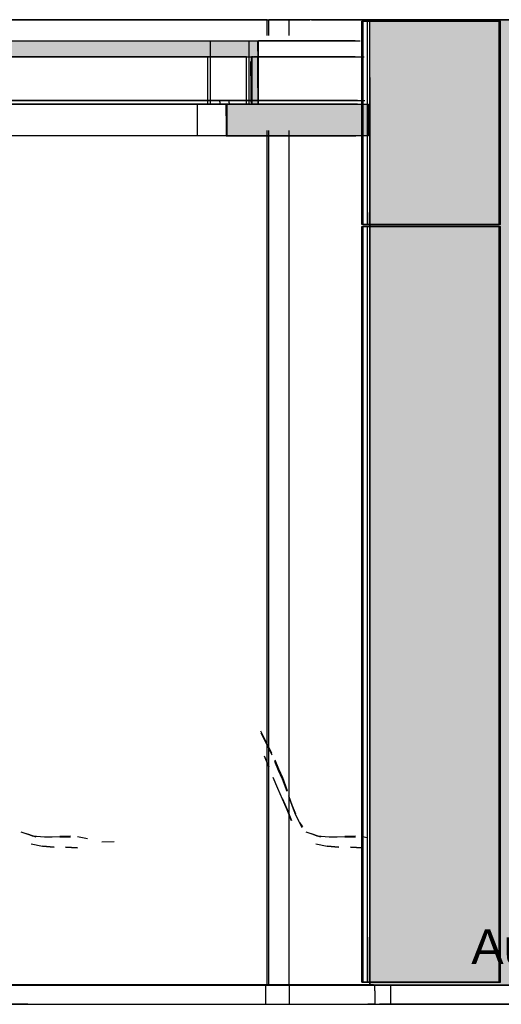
# Model space of a CAD drawing. Header units: millimetres. Extents: x -8253 to 34045, y -61360 to 6071.
# Tile 44 of 67: x 4068 to 5590, y -20060 to -16950. Entities that reach past the tile are written whole.
import ezdxf
from ezdxf.enums import TextEntityAlignment as Align

# ---------------------------------------------------------------- set-up
doc = ezdxf.new("R2010")
doc.units = ezdxf.units.MM
for name, color, linetype in [('S-TAGLIO-CS', 9, 'Continuous'), ('S-TAGLIO-PAV', 33, 'Continuous'), ('S-TAGLIO-PIL', 8, 'Continuous'), ('S-TESTI', 7, 'Continuous'), ('S-VISTA', 8, 'Continuous'), ('S-VISTA-ARREDI', 9, 'Continuous')]:
    doc.layers.add(name, color=color, linetype=linetype)
doc.styles.add('VISIO', font='arial.ttf')

msp = doc.modelspace()

# ---------------------------------------------------------------- hatches: boundary and pattern name
at = {"layer": 'S-TAGLIO-CS'}
for points in [[(4820, -17068), (4810, -17068), (4808, -17068), (4800, -17068), (4778, -17068), (3822, -17068), (3626, -17068), (3510, -17068), (2752, -17068), (2418, -17068), (2414, -17068), (2398, -17068), (2398, -17060), (2398, -17016), (2762, -17016), (3510, -17016), (3626, -17016), (3822, -17016), (4778, -17016), (4810, -17016), (4820, -17016), (4820, -17050), (4820, -17068)], [(4810, -17068), (4820, -17068), (4820, -17166), (4820, -17216), (4808, -17216), (4800, -17216), (4800, -17120), (4800, -17068), (4808, -17068), (4810, -17068)], [(5170, -17316), (4952, -17316), (4720, -17316), (4720, -17254), (4720, -17216), (4730, -17216), (4800, -17216), (4808, -17216), (4820, -17216), (4952, -17216), (5170, -17216), (5170, -17300), (5170, -17316)]]:
    msp.add_hatch(color=9, dxfattribs=at).paths.add_polyline_path(points)
at = {"layer": 'S-TAGLIO-PAV'}
for points in [[(4916, -20000), (4658, -20000), (4628, -20000), (4602, -20000), (3754, -20000), (3716, -20000), (3716, -19998), (4638, -19998), (4916, -19998), (4916, -20000)], [(5000, -20000), (4920, -20000), (4920, -19998), (5112, -19998), (5164, -19998), (5190, -19998), (5190, -20000), (5168, -20000), (5132, -20000), (5044, -20000), (5000, -20000)]]:
    msp.add_hatch(color=33, dxfattribs=at).paths.add_polyline_path(points)
at = {"layer": 'S-TAGLIO-PIL'}
msp.add_hatch(color=8, dxfattribs=at).paths.add_polyline_path([(5956, -20000), (5176, -20000), (5176, -17132), (5176, -16950), (5224, -16950), (6004, -16950), (6004, -19818), (6004, -20000), (5956, -20000)])

# ---------------------------------------------------------------- linework, layer by layer
at = {"layer": 'S-TAGLIO-CS'}
for p, q in [((3821.2, -17017), (4778, -17017)), ((4778, -17017), (4809.1, -17017)), ((4809.1, -17017), (4820.2, -17017)), ((4820.2, -17049.8), (4820.2, -17017)), ((3821.2, -17067), (4778, -17067)), ((4778, -17067), (4809.1, -17067)), ((4807.2, -17067), (4800.2, -17067)), ((4800.2, -17119.3), (4800.2, -17067)), ((4807.2, -17067), (4820.2, -17067)), ((4820.2, -17067), (4809.1, -17067)), ((4820.2, -17049.8), (4820.2, -17067)), ((4820.2, -17165.4), (4820.2, -17067)), ((4798.2, -17127.4), (4798.2, -17082)), ((4798.2, -17127.4), (4798.2, -17212)), ((4800.2, -17119.3), (4800.2, -17217)), ((4820.2, -17165.4), (4820.2, -17217)), ((4711.5, -17205), (4700.3, -17205)), ((4700.3, -17209.4), (4700.3, -17205)), ((4700.3, -17209.4), (4700.3, -17217)), ((4700.3, -17217), (4711.5, -17217)), ((4711.5, -17205), (4730.4, -17205)), ((4730.4, -17217), (4711.5, -17217)), ((4952.3, -17217), (4720.4, -17217)), ((4720.4, -17253.4), (4720.4, -17217)), ((4730.4, -17212.7), (4730.4, -17205)), ((4730.4, -17212.7), (4730.4, -17217)), ((4800.2, -17217), (4807.2, -17217)), ((4820.2, -17217), (4807.2, -17217)), ((4952.3, -17217), (5170.3, -17217)), ((5170.3, -17300.3), (5170.3, -17217)), ((4720.4, -17253.4), (4720.4, -17317)), ((4720.4, -17317), (4952.3, -17317)), ((5170.3, -17317), (4952.3, -17317)), ((5170.3, -17300.3), (5170.3, -17317))]:
    msp.add_line(p, q, dxfattribs=at)
at = {"layer": 'S-TAGLIO-PAV'}
for p, q in [((4638.6, -19998), (3716, -19998)), ((3754, -20000), (4602.4, -20000)), ((4602.4, -20000), (4627.3, -20000)), ((4627.3, -20000), (4657.3, -20000)), ((4638.6, -19998), (4916, -19998)), ((4999.2, -20000), (4657.3, -20000)), ((4916, -19998.5), (4916, -20000)), ((4918.3, -20000), (4916, -20000)), ((4918.3, -20000), (4919, -20000)), ((5112, -19998), (4919, -19998)), ((4919, -19999.5), (4919, -19998)), ((4999.2, -20000), (5045, -20000)), ((5045, -20000), (5132.4, -20000)), ((5112, -19998), (5164.6, -19998)), ((5168.1, -20000), (5132.4, -20000)), ((5164.6, -19998), (5190.4, -19998)), ((5168.1, -20000), (5190.4, -20000)), ((5190.4, -19998.6), (5190.4, -19998)), ((5190.4, -19998.6), (5190.4, -20000)), ((5190.4, -20017.5), (5190.4, -20000)), ((5190.4, -20017.5), (5190.4, -20060)), ((4093.6, -20060), (3570, -20060)), ((4093.6, -20060), (4159.6, -20060)), ((4159.6, -20060), (4231, -20060)), ((4231, -20060), (4600, -20060)), ((4600, -20060), (4642, -20060)), ((4642, -20060), (4660.2, -20060)), ((4660.2, -20060), (5122.1, -20060)), ((5122.1, -20060), (5132.4, -20060)), ((5132.4, -20060), (5168.1, -20060)), ((5190.4, -20060), (5168.1, -20060))]:
    msp.add_line(p, q, dxfattribs=at)
at = {"layer": 'S-TAGLIO-PIL'}
for p, q in [((5149, -16989.4), (5149, -16955)), ((5149.2, -16955), (5153, -16955)), ((5153, -16955), (5153.8, -16955)), ((5153.8, -16955), (5167, -16955)), ((5167, -17558.7), (5167, -16955)), ((5224.6, -16950), (5175, -16950)), ((5175, -17132.1), (5175, -16950)), ((5224.6, -16950), (6005, -16950)), ((5149, -16989.4), (5149, -17597)), ((5175, -17132.1), (5175, -20000)), ((5167, -17558.7), (5167, -17597)), ((5152.8, -17597), (5149, -17597)), ((5153, -17597), (5166.2, -17597)), ((5166.2, -17597), (5167, -17597)), ((5149, -17730.8), (5149, -17603)), ((5149.2, -17603), (5153, -17603)), ((5153, -17603), (5153.8, -17603)), ((5153.8, -17603), (5167, -17603)), ((5167, -19847.5), (5167, -17603)), ((5149, -17730.8), (5149, -19990)), ((5167, -19847.5), (5167, -19990)), ((5152.8, -19990), (5149, -19990)), ((5153, -19990), (5166.2, -19990)), ((5166.2, -19990), (5167, -19990)), ((5955.4, -20000), (5175, -20000))]:
    msp.add_line(p, q, dxfattribs=at)
at = {"layer": 'S-VISTA'}
for p, q in [((4850, -16950), (2030, -16950)), ((2030, -16950), (4850, -16950)), ((4850, -16950), (4920, -16950)), ((4850, -17000), (4850, -16950)), ((4920, -16950), (4855, -16950)), ((4855, -17000), (4855, -16950)), ((8450, -16950), (4920, -16950)), ((4920, -16950), (4985, -16950)), ((4920, -17000), (4920, -16950)), ((4990, -16950), (8450, -16950)), ((5149, -16955), (5587, -16955)), ((5149, -17597), (5149, -16955)), ((5149, -17597), (5149, -16955)), ((5149, -17597), (5149, -16955)), ((5583, -16955), (5153, -16955)), ((5153, -17597), (5153, -16955)), ((5153, -17597), (5153, -16955)), ((5167, -17597), (5167, -16955)), ((6005, -16950), (5175, -16950)), ((5175, -20000), (5175, -16950)), ((5583, -17597), (5583, -16955)), ((5587, -17597), (5587, -16955)), ((5587, -17597), (5587, -16955)), ((2398, -17017), (4671, -17017)), ((4671, -17017), (4793, -17017)), ((4671, -17067), (4671, -17017)), ((4793, -17017), (5144.3, -17017)), ((4793, -17067), (4793, -17017)), ((5128.4, -17017), (4823, -17017)), ((4823, -17067), (4823, -17017)), ((2398, -17067), (4671, -17067)), ((2398, -17067), (4671, -17067)), ((4663, -17067), (2418, -17067)), ((4785, -17067), (4663, -17067)), ((4663, -17217), (4663, -17067)), ((4671, -17067), (4793, -17067)), ((4671, -17067), (4793, -17067)), ((4671, -17217), (4671, -17067)), ((4785, -17217), (4785, -17067)), ((4793, -17217), (4793, -17067)), ((4803, -17067), (5156.9, -17067)), ((4803, -17217), (4803, -17067)), ((5128.4, -17067), (4823, -17067)), ((5128.4, -17067), (4823, -17067)), ((4823, -17217), (4823, -17067)), ((2398, -17217), (4671, -17217)), ((4663, -17217), (2418, -17217)), ((2488, -17205), (4634, -17205)), ((2488, -17217), (4634, -17217)), ((4630, -17217), (2498, -17217)), ((4621, -17205), (2518, -17205)), ((4621, -17217), (2518, -17217)), ((4743, -17205), (4621, -17205)), ((4743, -17217), (4621, -17217)), ((4752, -17217), (4630, -17217)), ((4630, -17317), (4630, -17217)), ((4634, -17205), (4756, -17205)), ((4634, -17217), (4756, -17217)), ((4785, -17217), (4663, -17217)), ((4671, -17217), (4793, -17217)), ((4704, -17205), (5158.5, -17205)), ((4704, -17217), (5158.5, -17217)), ((4724, -17217), (5130.4, -17217)), ((4724, -17317), (4724, -17217)), ((5135.8, -17205), (4734, -17205)), ((5135.8, -17217), (4734, -17217)), ((4793.7, -17205), (4743, -17205)), ((4793.7, -17217), (4743, -17217)), ((4802, -17217), (4752, -17217)), ((4756, -17205), (4806.1, -17205)), ((4756, -17217), (4806.1, -17217)), ((4803, -17217), (5156.9, -17217)), ((5128.4, -17217), (4823, -17217)), ((5171, -17317), (5171, -17217)), ((4630, -17317), (2498, -17317)), ((4752, -17317), (4630, -17317)), ((4724, -17317), (5130.4, -17317)), ((5152.3, -17317), (4752, -17317)), ((4850, -20000), (4850, -17300)), ((4855, -20000), (4855, -17300)), ((4873, -17317), (4905.5, -17317)), ((4920, -20000), (4920, -17300)), ((5149, -17597), (5587, -17597)), ((5583, -17597), (5153, -17597)), ((5149, -17603), (5587, -17603)), ((5149, -19990), (5149, -17603)), ((5149, -19990), (5149, -17603)), ((5149, -19990), (5149, -17603)), ((5583, -17603), (5153, -17603)), ((5153, -19990), (5153, -17603)), ((5153, -19990), (5153, -17603)), ((5167, -19990), (5167, -17603)), ((5583, -19990), (5583, -17603)), ((5587, -19990), (5587, -17603)), ((5587, -19990), (5587, -17603)), ((5149, -19990), (5587, -19990)), ((5583, -19990), (5153, -19990)), ((4850, -20000), (2030, -20000)), ((2914, -19998), (4114, -19998)), ((2914, -19998), (4114, -19998)), ((2914, -20000), (4114, -20000)), ((2914, -20000), (4114, -20000)), ((3315, -19998), (4515, -19998)), ((3315, -19998), (4515, -19998)), ((3315, -20000), (4515, -20000)), ((3315, -20000), (4515, -20000)), ((3570, -20000), (4845, -20000)), ((3716, -19998), (4916, -19998)), ((4845, -19998), (3716, -19998)), ((3716, -19998), (4845, -19998)), ((4845, -20000), (3716, -20000)), ((3716, -20000), (4916, -20000)), ((3716, -20000), (4845, -20000)), ((4117, -19998), (5217, -19998)), ((4117, -19998), (5217, -19998)), ((4117, -20000), (5217, -20000)), ((4117, -20000), (5217, -20000)), ((4518, -19998), (5218, -19998)), ((4518, -19998), (4845, -19998)), ((4518, -20000), (5218, -20000)), ((4518, -20000), (4845, -20000)), ((4920, -19998), (4845, -19998)), ((4845, -20000), (4920, -20000)), ((4845, -20000), (4845, -20060)), ((4845, -20000), (4845, -20060)), ((4920, -20000), (4845, -20000)), ((4920, -20000), (4855, -20000)), ((4919, -19998), (5219, -19998)), ((4919, -20000), (5219, -20000)), ((5186, -19998), (4920, -19998)), ((5222.6, -20000), (4920, -20000)), ((4920, -20000), (5222.1, -20000)), ((4920, -20000), (4920, -20060)), ((5186, -20000), (4920, -20000)), ((6005, -20000), (5175, -20000)), ((5205, -19998), (5240, -19998)), ((5240, -20000), (5205, -20000)), ((5205, -20000), (5240, -20000)), ((5240, -19998), (5920, -19998)), ((5920, -20000), (5240, -20000)), ((5240, -20000), (5240, -20060)), ((5240, -20000), (5920, -20000)), ((3570, -20060), (4845, -20060)), ((4845, -20060), (4920, -20060)), ((4920, -20060), (8445, -20060)), ((5240, -20060), (5205, -20060)), ((5920, -20060), (5240, -20060))]:
    msp.add_line(p, q, dxfattribs=at)
at = {"layer": 'S-VISTA-ARREDI'}
for p, q in [((4848, -19233), (4830, -19197)), ((4848, -19233), (4830, -19197)), ((4848, -19233), (4830, -19197)), ((4848, -19233), (4830, -19197)), ((4830, -19203), (4848, -19238)), ((4830, -19203), (4848, -19238)), ((4830, -19203), (4848, -19238)), ((4830, -19203), (4848, -19238)), ((4865, -19268), (4848, -19233)), ((4865, -19268), (4848, -19233)), ((4865, -19268), (4848, -19233)), ((4865, -19268), (4848, -19233)), ((4848, -19238), (4865, -19272)), ((4848, -19238), (4865, -19272)), ((4848, -19238), (4865, -19272)), ((4848, -19238), (4865, -19272)), ((4841, -19275), (4855, -19309)), ((4841, -19275), (4855, -19309)), ((4841, -19275), (4855, -19309)), ((4841, -19275), (4855, -19309)), ((4855, -19310), (4842, -19276)), ((4855, -19310), (4842, -19276)), ((4855, -19310), (4842, -19276)), ((4855, -19310), (4842, -19276)), ((4874, -19288), (4886, -19316)), ((4874, -19288), (4886, -19316)), ((4874, -19288), (4886, -19316)), ((4874, -19288), (4886, -19316)), ((4886, -19321), (4874, -19293)), ((4886, -19321), (4874, -19293)), ((4886, -19321), (4874, -19293)), ((4886, -19321), (4874, -19293)), ((4868, -19343), (4883, -19377)), ((4886, -19316), (4898, -19344)), ((4886, -19316), (4898, -19344)), ((4886, -19316), (4898, -19344)), ((4886, -19316), (4898, -19344)), ((4898, -19349), (4886, -19321)), ((4898, -19349), (4886, -19321)), ((4898, -19349), (4886, -19321)), ((4898, -19349), (4886, -19321)), ((4898, -19344), (4913, -19385)), ((4898, -19344), (4913, -19385)), ((4898, -19344), (4913, -19385)), ((4898, -19344), (4913, -19385)), ((4913, -19388), (4898, -19349)), ((4913, -19388), (4898, -19349)), ((4913, -19388), (4898, -19349)), ((4913, -19388), (4898, -19349)), ((4899, -19412), (4884, -19378)), ((4899, -19412), (4884, -19378)), ((4899, -19412), (4884, -19378)), ((4899, -19412), (4884, -19378)), ((4929, -19431), (4919, -19402)), ((4929, -19431), (4919, -19402)), ((4929, -19431), (4919, -19402)), ((4929, -19431), (4919, -19402)), ((4919, -19405), (4929, -19434)), ((4919, -19405), (4929, -19434)), ((4919, -19405), (4929, -19434)), ((4919, -19405), (4929, -19434)), ((4898, -19411), (4913, -19445)), ((4898, -19411), (4913, -19445)), ((4898, -19411), (4913, -19445)), ((4898, -19411), (4913, -19445)), ((4913, -19446), (4899, -19412)), ((4913, -19446), (4899, -19412)), ((4913, -19446), (4899, -19412)), ((4913, -19446), (4899, -19412)), ((4941, -19459), (4929, -19431)), ((4941, -19459), (4929, -19431)), ((4941, -19459), (4929, -19431)), ((4941, -19459), (4929, -19431)), ((4929, -19434), (4940, -19462)), ((4929, -19434), (4940, -19462)), ((4929, -19434), (4940, -19462)), ((4929, -19434), (4940, -19462)), ((4913, -19445), (4927, -19479)), ((4913, -19445), (4927, -19479)), ((4913, -19445), (4927, -19479)), ((4913, -19445), (4927, -19479)), ((4927, -19480), (4913, -19446)), ((4927, -19480), (4913, -19446)), ((4927, -19480), (4913, -19446)), ((4927, -19480), (4913, -19446)), ((4940, -19462), (4950, -19482)), ((4940, -19462), (4950, -19482)), ((4940, -19462), (4950, -19482)), ((4940, -19462), (4960, -19502)), ((4963, -19499.5), (4953, -19486)), ((4963, -19499.5), (4953, -19486)), ((4963, -19499.5), (4953, -19486)), ((4963, -19499.5), (4953, -19486)), ((4120, -19532), (4073, -19516)), ((4090, -19520.5), (4107, -19528)), ((4090, -19520.5), (4107, -19528)), ((4090, -19520.5), (4107, -19528)), ((4090, -19520.5), (4107, -19528)), ((4120, -19532), (4096.5, -19524)), ((4120, -19532), (4096.5, -19524)), ((4120, -19532), (4096.5, -19524)), ((4107, -19528), (4147, -19531)), ((4107, -19528), (4147, -19531)), ((4107, -19528), (4147, -19531)), ((4107, -19528), (4147, -19531)), ((4147, -19531), (4195, -19530)), ((4147, -19531), (4195, -19530)), ((4147, -19531), (4195, -19530)), ((4147, -19531), (4195, -19530)), ((4229, -19529), (4195, -19530)), ((4229, -19529), (4195, -19530)), ((4229, -19529), (4195, -19530)), ((4229, -19529), (4195, -19530)), ((5020, -19532), (4973, -19516)), ((4990, -19520.5), (5007, -19528)), ((4990, -19520.5), (5007, -19528)), ((4990, -19520.5), (5007, -19528)), ((4990, -19520.5), (5007, -19528)), ((5020, -19532), (4996.5, -19524)), ((5020, -19532), (4996.5, -19524)), ((5020, -19532), (4996.5, -19524)), ((5007, -19528), (5047, -19531)), ((5007, -19528), (5047, -19531)), ((5007, -19528), (5047, -19531)), ((5007, -19528), (5047, -19531)), ((5047, -19531), (5095, -19530)), ((5047, -19531), (5095, -19530)), ((5047, -19531), (5095, -19530)), ((5047, -19531), (5095, -19530)), ((5129, -19529), (5095, -19530)), ((5129, -19529), (5095, -19530)), ((5129, -19529), (5095, -19530)), ((5129, -19529), (5095, -19530)), ((4104, -19553), (4140, -19561)), ((4104, -19553), (4140, -19561)), ((4104, -19553), (4140, -19561)), ((4104, -19553), (4140, -19561)), ((4140, -19561), (4177, -19564)), ((4177, -19564), (4140, -19561)), ((4140, -19561), (4177, -19564)), ((4177, -19564), (4140, -19561)), ((4140, -19561), (4177, -19564)), ((4177, -19564), (4140, -19561)), ((4140, -19561), (4177, -19564)), ((4177, -19564), (4140, -19561)), ((4195, -19531), (4147, -19533)), ((4195, -19531), (4147, -19533)), ((4195, -19531), (4147, -19533)), ((4195, -19531), (4147, -19533)), ((4195, -19531), (4229, -19531)), ((4195, -19531), (4229, -19531)), ((4195, -19531), (4229, -19531)), ((4195, -19531), (4229, -19531)), ((4282, -19537), (4251, -19531)), ((4282, -19537), (4251, -19531)), ((4282, -19537), (4251, -19531)), ((4282, -19537), (4251, -19531)), ((4367, -19547), (4328, -19548)), ((4367, -19547), (4328, -19548)), ((4367, -19547), (4328, -19548)), ((4367, -19547), (4328, -19548)), ((5004, -19553), (5040, -19561)), ((5004, -19553), (5040, -19561)), ((5004, -19553), (5040, -19561)), ((5004, -19553), (5040, -19561)), ((5040, -19561), (5077, -19564)), ((5077, -19564), (5040, -19561)), ((5040, -19561), (5077, -19564)), ((5077, -19564), (5040, -19561)), ((5040, -19561), (5077, -19564)), ((5077, -19564), (5040, -19561)), ((5040, -19561), (5077, -19564)), ((5077, -19564), (5040, -19561)), ((5095, -19531), (5047, -19533)), ((5095, -19531), (5047, -19533)), ((5095, -19531), (5047, -19533)), ((5095, -19531), (5047, -19533)), ((5095, -19531), (5129, -19531)), ((5095, -19531), (5129, -19531)), ((5095, -19531), (5129, -19531)), ((5095, -19531), (5129, -19531)), ((5166.5, -19534), (5151, -19531)), ((5166.5, -19534), (5151, -19531)), ((5166.5, -19534), (5151, -19531)), ((5166.5, -19534), (5151, -19531)), ((4213, -19564), (4250, -19566)), ((4213, -19564), (4250, -19566)), ((4213, -19564), (4250, -19566)), ((4213, -19564), (4250, -19566)), ((4251, -19566), (4214, -19564)), ((4251, -19566), (4214, -19564)), ((4251, -19566), (4214, -19564)), ((4251, -19566), (4214, -19564)), ((5113, -19564), (5150, -19566)), ((5113, -19564), (5150, -19566)), ((5113, -19564), (5150, -19566)), ((5113, -19564), (5150, -19566)), ((5151, -19566), (5114, -19564)), ((5151, -19566), (5114, -19564)), ((5151, -19566), (5114, -19564)), ((5151, -19566), (5114, -19564))]:
    msp.add_line(p, q, dxfattribs=at)

# ---------------------------------------------------------------- texts
at = {"layer": 'S-TESTI', "style": 'VISIO'}
msp.add_text('Aula  pav. 0,00', height=110, dxfattribs=at).set_placement((6007.5, -19878), align=Align.MIDDLE_CENTER)

doc.saveas('drawing.dxf')
